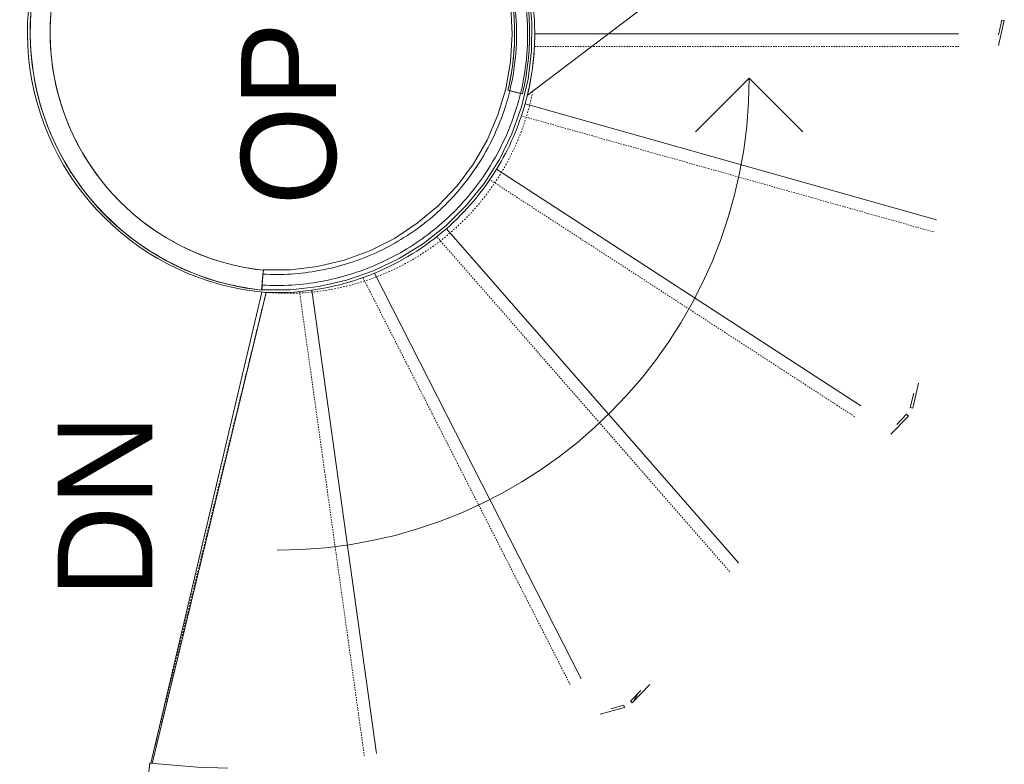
# Model space of a CAD drawing. Header units: inches. Extents: x -1040 to 1117, y -1039 to 1039.
# Tile 6 of 12: x -176 to -98, y 147 to 205. Entities that reach past the tile are written whole.
import ezdxf

# ---------------------------------------------------------------- set-up
doc = ezdxf.new("R2010")
doc.units = ezdxf.units.IN
doc.header["$MEASUREMENT"] = 0
doc.linetypes.add('Dash', pattern=[0.23622, 0.11811, -0.11811])
doc.linetypes.add('Overhead', pattern=[0.15625, 0.09375, -0.0625])
for name, color, linetype, lineweight in [('A-AREA', 32, 'Dash', 9), ('A-AREA-IDEN', 2, 'Continuous', 9), ('A-DETL', 90, 'Continuous', 9), ('A-FLOR', 192, 'Continuous', 9), ('A-FLOR-HRAL', 11, 'Continuous', 9), ('G-ANNO-TEXT', 231, 'Continuous', 9), ('S-STRS', 90, 'Continuous', 9), ('S-STRS-MBND', 31, 'Continuous', 9)]:
    doc.layers.add(name, color=color, linetype=linetype, lineweight=lineweight)
doc.styles.add('Inter', font='txt', dxfattribs={"height": 7.5})
doc.styles.add('Inter_B', font='txt', dxfattribs={"height": 7.5})

# ---------------------------------------------------------------- blocks, each defined once
blk = doc.blocks.new('Railing - Railing-4181835-Main Floor')
at = {"layer": 'A-FLOR-HRAL'}
blk.add_line((-137.352, 199.811), (-136.205, 199.532), dxfattribs=at)
blk.add_line((-137.352, 199.811), (-136.205, 199.532), dxfattribs=at)
blk.add_line((-137.352, 199.811), (-136.205, 199.532), dxfattribs=at)
blk.add_line((-137.352, 199.811), (-136.205, 199.532), dxfattribs=at)
blk.add_line((-137.352, 199.811), (-136.205, 199.532), dxfattribs=at)
blk.add_line((-137.352, 199.811), (-136.205, 199.532), dxfattribs=at)
for points in [[(-147.533, 222.587), (-146.118, 221.957), (-143.435, 220.368), (-140.065, 217.123), (-137.53, 213.192), (-135.967, 208.783), (-135.457, 204.133), (-135.839, 201.037), (-136.205, 199.532)], [(-148.193, 221.587), (-147.299, 221.2), (-146.435, 220.744), (-145.612, 220.224)], [(-148.193, 221.587), (-147.299, 221.2), (-146.435, 220.744), (-145.612, 220.224)], [(-148.193, 221.587), (-147.299, 221.2), (-146.435, 220.744), (-145.612, 220.224)], [(-148.193, 221.587), (-147.299, 221.2), (-146.435, 220.744), (-145.612, 220.224)], [(-148.193, 221.587), (-147.299, 221.2), (-146.435, 220.744), (-145.612, 220.224)], [(-148.193, 221.587), (-146.846, 221.004), (-144.287, 219.521), (-141.068, 216.47), (-138.642, 212.756), (-137.141, 208.582), (-136.646, 204.174), (-137.005, 201.238), (-137.352, 199.811)], [(-144.981, 221.222), (-144.701, 221.045), (-144.425, 220.862), (-144.154, 220.671)], [(-144.981, 221.222), (-144.701, 221.045), (-144.425, 220.862), (-144.154, 220.671)], [(-144.981, 221.222), (-144.701, 221.045), (-144.425, 220.862), (-144.154, 220.671)], [(-144.981, 221.222), (-144.701, 221.045), (-144.425, 220.862), (-144.154, 220.671)], [(-144.981, 221.222), (-144.701, 221.045), (-144.425, 220.862), (-144.154, 220.671)], [(-144.834, 219.705), (-144.12, 219.203), (-143.441, 218.651), (-142.803, 218.055)], [(-144.834, 219.705), (-144.12, 219.203), (-143.441, 218.651), (-142.803, 218.055)], [(-144.834, 219.705), (-144.12, 219.203), (-143.441, 218.651), (-142.803, 218.055)], [(-144.834, 219.705), (-144.12, 219.203), (-143.441, 218.651), (-142.803, 218.055)], [(-144.834, 219.705), (-144.12, 219.203), (-143.441, 218.651), (-142.803, 218.055)], [(-141.996, 218.918), (-141.699, 218.64), (-141.41, 218.352), (-141.129, 218.057)], [(-141.996, 218.918), (-141.699, 218.64), (-141.41, 218.352), (-141.129, 218.057)], [(-141.996, 218.918), (-141.699, 218.64), (-141.41, 218.352), (-141.129, 218.057)], [(-141.996, 218.918), (-141.699, 218.64), (-141.41, 218.352), (-141.129, 218.057)], [(-141.996, 218.918), (-141.699, 218.64), (-141.41, 218.352), (-141.129, 218.057)], [(-141.987, 217.244), (-141.387, 216.611), (-140.831, 215.935), (-140.324, 215.224)], [(-141.987, 217.244), (-141.387, 216.611), (-140.831, 215.935), (-140.324, 215.224)], [(-141.987, 217.244), (-141.387, 216.611), (-140.831, 215.935), (-140.324, 215.224)], [(-141.987, 217.244), (-141.387, 216.611), (-140.831, 215.935), (-140.324, 215.224)], [(-141.987, 217.244), (-141.387, 216.611), (-140.831, 215.935), (-140.324, 215.224)], [(-139.362, 215.91), (-139.17, 215.64), (-138.984, 215.366), (-138.806, 215.087)], [(-139.362, 215.91), (-139.17, 215.64), (-138.984, 215.366), (-138.806, 215.087)], [(-139.362, 215.91), (-139.17, 215.64), (-138.984, 215.366), (-138.806, 215.087)], [(-139.362, 215.91), (-139.17, 215.64), (-138.984, 215.366), (-138.806, 215.087)], [(-139.362, 215.91), (-139.17, 215.64), (-138.984, 215.366), (-138.806, 215.087)], [(-139.8, 214.45), (-139.171, 213.469), (-138.634, 212.429), (-138.197, 211.349)], [(-139.8, 214.45), (-139.171, 213.469), (-138.634, 212.429), (-138.197, 211.349)], [(-139.8, 214.45), (-139.171, 213.469), (-138.634, 212.429), (-138.197, 211.349)], [(-139.8, 214.45), (-139.171, 213.469), (-138.634, 212.429), (-138.197, 211.349)], [(-139.8, 214.45), (-139.171, 213.469), (-138.634, 212.429), (-138.197, 211.349)], [(-137.102, 211.792), (-137.013, 211.574), (-136.929, 211.354), (-136.848, 211.132)], [(-137.102, 211.792), (-137.013, 211.574), (-136.929, 211.354), (-136.848, 211.132)], [(-137.102, 211.792), (-137.013, 211.574), (-136.929, 211.354), (-136.848, 211.132)], [(-137.102, 211.792), (-137.013, 211.574), (-136.929, 211.354), (-136.848, 211.132)], [(-137.102, 211.792), (-137.013, 211.574), (-136.929, 211.354), (-136.848, 211.132)], [(-137.958, 210.728), (-137.631, 209.832), (-137.373, 208.911), (-137.186, 207.976)], [(-137.958, 210.728), (-137.631, 209.832), (-137.373, 208.911), (-137.186, 207.976)], [(-137.958, 210.728), (-137.631, 209.832), (-137.373, 208.911), (-137.186, 207.976)], [(-137.958, 210.728), (-137.631, 209.832), (-137.373, 208.911), (-137.186, 207.976)], [(-137.958, 210.728), (-137.631, 209.832), (-137.373, 208.911), (-137.186, 207.976)], [(-136.028, 208.209), (-135.949, 207.816), (-135.882, 207.421), (-135.827, 207.024)], [(-136.028, 208.209), (-135.949, 207.816), (-135.882, 207.421), (-135.827, 207.024)], [(-136.028, 208.209), (-135.949, 207.816), (-135.882, 207.421), (-135.827, 207.024)], [(-136.028, 208.209), (-135.949, 207.816), (-135.882, 207.421), (-135.827, 207.024)], [(-136.028, 208.209), (-135.949, 207.816), (-135.882, 207.421), (-135.827, 207.024)], [(-136.997, 206.861), (-136.881, 206.027), (-136.821, 205.185), (-136.818, 204.343)], [(-136.997, 206.861), (-136.881, 206.027), (-136.821, 205.185), (-136.818, 204.343)], [(-136.997, 206.861), (-136.881, 206.027), (-136.821, 205.185), (-136.818, 204.343)], [(-136.997, 206.861), (-136.881, 206.027), (-136.821, 205.185), (-136.818, 204.343)], [(-136.997, 206.861), (-136.881, 206.027), (-136.821, 205.185), (-136.818, 204.343)], [(-135.637, 204.347), (-135.636, 203.969), (-135.645, 203.591), (-135.665, 203.214)], [(-135.637, 204.347), (-135.636, 203.969), (-135.645, 203.591), (-135.665, 203.214)], [(-135.637, 204.347), (-135.636, 203.969), (-135.645, 203.591), (-135.665, 203.214)], [(-135.637, 204.347), (-135.636, 203.969), (-135.645, 203.591), (-135.665, 203.214)], [(-135.637, 204.347), (-135.636, 203.969), (-135.645, 203.591), (-135.665, 203.214)], [(-136.844, 203.276), (-136.906, 202.109), (-137.076, 200.947), (-137.352, 199.811)], [(-136.844, 203.276), (-136.906, 202.109), (-137.076, 200.947), (-137.352, 199.811)], [(-136.844, 203.276), (-136.906, 202.109), (-137.076, 200.947), (-137.352, 199.811)], [(-136.844, 203.276), (-136.906, 202.109), (-137.076, 200.947), (-137.352, 199.811)], [(-136.844, 203.276), (-136.906, 202.109), (-137.076, 200.947), (-137.352, 199.811)]]:
    blk.add_open_spline(points, degree=3, dxfattribs=at)
blk = doc.blocks.new('Top Rail Type - Top Rail_Internal_-V2-Main Floor')
at = {"layer": 'A-FLOR-HRAL'}
for p, q in [((-160.515, 223.572), (-160.303, 222.724)), ((-137.204, 199.775), (-136.353, 199.569))]:
    blk.add_line(p, q, dxfattribs=at)
for points, knots in [([(-160.515, 223.572), (-159.509, 223.824), (-157.456, 224.17), (-154.333, 224.202), (-151.244, 223.748), (-148.263, 222.817), (-145.463, 221.434), (-142.914, 219.631), (-140.676, 217.453), (-138.805, 214.953), (-137.347, 212.192), (-136.336, 209.237), (-135.799, 206.161), (-135.747, 203.039), (-136.056, 200.843), (-136.321, 199.7), (-136.353, 199.569)], [0, 0, 0, 0, 0.156458, 0.312916, 0.469374, 0.625832, 0.782291, 0.938749, 1.095207, 1.251665, 1.408123, 1.564581, 1.721039, 1.877497, 2.033955, 2.054369, 2.054369, 2.054369, 2.054369]), ([(-160.303, 222.724), (-158.378, 223.205), (-154.377, 223.561), (-148.502, 222.22), (-143.325, 219.137), (-139.349, 214.609), (-136.959, 209.077), (-136.471, 203.948), (-136.939, 200.865), (-137.204, 199.775)], [0, 0, 0, 0, 0.312916, 0.625832, 0.938749, 1.251665, 1.564581, 1.877497, 2.054367, 2.054367, 2.054367, 2.054367])]:
    blk.add_open_spline(points, degree=3, knots=knots, dxfattribs=at)
blk = doc.blocks.new('Railing - 800mm-V8-Main Floor')
at = {"layer": 'A-FLOR-HRAL'}
h = blk.add_hatch(dxfattribs=at)
h.set_pattern_fill('FP_4', color=256, style=0, pattern_type=2)
h.set_pattern_definition([(73.81, (142.639, -135.7), (-13.9153, 21.259), [9.758, -5.855, 9.758, -5.855, -12.412]), (73.81, (142.639, -135.7), (-13.9153, 21.259), [-31.226, 0.143, -12.269]), (73.81, (142.639, -135.7), (-13.9153, 21.259), [0.143, -31.083, 3.903, -8.509]), (73.81, (141.998, -135.327), (-13.9153, 21.259), [7.806, -9.758, 5.855, -5.855, -14.364]), (73.81, (141.998, -135.327), (-13.9153, 21.259), [-29.274, 0.143, -14.221]), (73.81, (141.998, -135.327), (-13.9153, 21.259), [0.143, -29.131, 6.831, -7.533]), (73.81, (141.662, -133.906), (-13.9153, 21.259), [5.855, -11.71, 3.903, -5.855, -16.316]), (73.81, (141.662, -133.906), (-13.9153, 21.259), [-27.323, 0.143, -16.172]), (73.81, (141.662, -133.906), (-13.9153, 21.259), [0.143, -27.18, 8.782, -7.533]), (73.81, (143.583, -135.026), (-13.9153, 21.259), [5.855, -11.71, 4.879, -21.195]), (73.81, (144.832, -133.303), (-13.9153, 21.259), [2.927, -14.637, 1.952, -24.122]), (73.81, (141.63, -131.437), (-13.9153, 21.259), [1.952, -14.637, 1.952, -7.806, -17.291]), (73.81, (141.63, -131.437), (-13.9153, 21.259), [-26.347, 0.143, -17.148]), (73.81, (141.63, -131.437), (-13.9153, 21.259), [0.143, -26.204, 4.879, -12.412]), (73.81, (151.475, -131.05), (-13.9153, 21.259), [9.758, -14.637, 11.71, -7.728]), (73.81, (151.811, -132.471), (-13.9153, 21.259), [13.661, -9.758, 14.637, -5.777]), (73.81, (152.756, -131.797), (-13.9153, 21.259), [15.613, -7.806, 11.71, -8.509]), (73.81, (154.004, -130.074), (-13.9153, 21.259), [9.758, -13.661, 7.806, -12.412]), (73.81, (151.747, -127.534), (-13.9153, 21.259), [4.879, -19.516, 5.855, -13.388]), (73.81, (155.253, -128.352), (-13.9153, 21.259), [3.903, -19.516, 3.903, -16.316])])
h.paths.add_polyline_path([(-0.068, -15.748), (-0.113, -13.904), (-0.265, -14.567), (-0.222, -15.748)], flags=0)
h.paths.add_polyline_path([(-0.068, 13.715), (-0.068, 15.748), (-0.265, 15.748), (-0.265, 14.557)], flags=0)
for p, q in [((-0.265, 14.557), (-0.265, 15.748)), ((-0.068, 15.748), (-0.265, 15.748)), ((-0.068, 15.748), (-0.068, 13.715)), ((-0.068, -13.708), (-0.068, -15.748)), ((-0.265, -15.748), (-0.265, -14.567)), ((-0.265, -15.748), (-0.068, -15.748))]:
    blk.add_line(p, q, dxfattribs=at)
blk = doc.blocks.new('Railing - 800mm-V9-Main Floor')
at = {"layer": 'A-FLOR-HRAL'}
h = blk.add_hatch(dxfattribs=at)
h.set_pattern_fill('FP_5', color=256, style=0, pattern_type=2)
h.set_pattern_definition([(105.81, (196.779, -28.898), (-23.626, 12.605), [9.755, -5.853, 9.755, -5.853, -12.408]), (105.81, (196.779, -28.898), (-23.626, 12.605), [-31.215, 0.143, -12.265]), (105.81, (196.779, -28.898), (-23.626, 12.605), [0.143, -31.072, 3.902, -8.506]), (105.81, (196.018, -28.848), (-23.626, 12.605), [7.804, -9.755, 5.853, -5.853, -14.359]), (105.81, (196.018, -28.848), (-23.626, 12.605), [-29.264, 0.143, -14.216]), (105.81, (196.018, -28.848), (-23.626, 12.605), [0.143, -29.121, 6.828, -7.531]), (105.81, (194.959, -27.749), (-23.626, 12.605), [5.853, -11.706, 3.902, -5.853, -16.31]), (105.81, (194.959, -27.749), (-23.626, 12.605), [-27.313, 0.143, -16.167]), (105.81, (194.959, -27.749), (-23.626, 12.605), [0.143, -27.17, 8.779, -7.531]), (105.81, (197.244, -27.899), (-23.626, 12.605), [5.853, -11.706, 4.877, -21.187]), (105.81, (197.411, -25.85), (-23.626, 12.605), [2.926, -14.632, 1.951, -24.114]), (105.81, (193.603, -25.6), (-23.626, 12.605), [1.951, -14.632, 1.951, -7.804, -17.285]), (105.81, (193.603, -25.6), (-23.626, 12.605), [-26.338, 0.143, -17.142]), (105.81, (193.603, -25.6), (-23.626, 12.605), [0.143, -26.195, 4.877, -12.408]), (105.81, (202.019, -21.004), (-23.626, 12.605), [9.755, -14.632, 11.706, -7.726]), (105.81, (203.077, -22.103), (-23.626, 12.605), [13.657, -9.755, 14.632, -5.775]), (105.81, (203.542, -21.104), (-23.626, 12.605), [15.607, -7.804, 11.706, -8.506]), (105.81, (203.709, -19.055), (-23.626, 12.605), [9.755, -13.657, 7.804, -12.408]), (105.81, (200.365, -17.806), (-23.626, 12.605), [4.877, -19.509, 5.853, -13.383]), (105.81, (203.877, -17.006), (-23.626, 12.605), [3.902, -19.509, 3.902, -16.31])])
h.paths.add_polyline_path([(-0.068, -15.748), (-0.114, -13.933), (-0.265, -14.738), (-0.265, -15.748), (-0.089, -15.748)], flags=0)
h.paths.add_polyline_path([(-0.068, 13.748), (-0.094, 15.748), (-0.265, 15.748), (-0.265, 14.632), (-0.088, 13.85)], flags=0)
for p, q in [((-0.265, 14.632), (-0.265, 15.748)), ((-0.068, 15.748), (-0.265, 15.748)), ((-0.068, 15.748), (-0.068, 13.748)), ((-0.068, -13.742), (-0.068, -15.748)), ((-0.265, -15.748), (-0.265, -14.558)), ((-0.265, -15.748), (-0.068, -15.748))]:
    blk.add_line(p, q, dxfattribs=at)
blk = doc.blocks.new('Railing - 800mm-V10-Main Floor')
at = {"layer": 'A-FLOR-HRAL'}
h = blk.add_hatch(dxfattribs=at)
h.set_pattern_fill('FP_6', color=256, style=0, pattern_type=2)
h.set_pattern_definition([(139.399, (179.629, 86.043), (-27.4848, -0.5548), [10.282, -6.169, 10.282, -6.169, -13.079]), (139.399, (179.629, 86.043), (-27.4848, -0.5548), [-32.902, 0.151, -12.928]), (139.399, (179.629, 86.043), (-27.4848, -0.5548), [0.151, -32.751, 4.113, -8.966]), (139.399, (178.953, 85.723), (-27.4848, -0.5548), [8.226, -10.282, 6.169, -6.169, -15.135]), (139.399, (178.953, 85.723), (-27.4848, -0.5548), [-30.846, 0.151, -14.984]), (139.399, (178.953, 85.723), (-27.4848, -0.5548), [0.151, -30.695, 7.197, -7.938]), (139.399, (177.405, 86.151), (-27.4848, -0.5548), [6.169, -12.338, 4.113, -6.169, -17.191]), (139.399, (177.405, 86.151), (-27.4848, -0.5548), [-28.79, 0.151, -17.041]), (139.399, (177.405, 86.151), (-27.4848, -0.5548), [0.151, -28.639, 9.254, -7.938]), (139.399, (179.431, 87.111), (-27.4848, -0.5548), [6.169, -12.338, 5.141, -22.332]), (139.399, (178.361, 88.927), (-27.4848, -0.5548), [3.085, -15.423, 2.056, -25.417]), (139.399, (174.985, 87.327), (-27.4848, -0.5548), [2.056, -15.423, 2.056, -8.226, -18.22]), (139.399, (174.985, 87.327), (-27.4848, -0.5548), [-27.761, 0.151, -18.069]), (139.399, (174.985, 87.327), (-27.4848, -0.5548), [0.151, -27.611, 5.141, -13.079]), (139.399, (179.398, 95.227), (-27.4848, -0.5548), [10.282, -15.423, 12.338, -8.143]), (139.399, (180.946, 94.798), (-27.4848, -0.5548), [14.395, -10.282, 15.423, -6.087]), (139.399, (180.748, 95.867), (-27.4848, -0.5548), [16.451, -8.226, 12.338, -8.966]), (139.399, (179.678, 97.683), (-27.4848, -0.5548), [10.282, -14.395, 8.226, -13.079]), (139.399, (176.104, 97.151), (-27.4848, -0.5548), [5.141, -20.564, 6.169, -14.107]), (139.399, (178.608, 99.499), (-27.4848, -0.5548), [4.113, -20.564, 4.113, -17.191])])
h.paths.add_polyline_path([(-0.068, -14.27), (-0.11, -13.856), (-0.265, -14.501), (-0.236, -14.877)], flags=0)
h.paths.add_polyline_path([(-0.068, 13.644), (-0.115, 13.867), (-0.081, 13.707)], flags=0)
h.paths.add_polyline_path([(-0.068, 13.758), (-0.068, 15.748), (-0.265, 15.748), (-0.265, 14.684), (-0.09, 13.86)], flags=0)
for p, q in [((-0.265, 14.678), (-0.265, 15.748)), ((-0.068, 15.748), (-0.265, 15.748)), ((-0.068, 15.748), (-0.068, 13.758)), ((-0.068, -13.693), (-0.068, -14.27)), ((-0.265, -14.981), (-0.265, -14.461))]:
    blk.add_line(p, q, dxfattribs=at)
blk = doc.blocks.new('Railing - Railing-4259135-Main Floor')
for name, p, rotation in [('Railing - 800mm-V8-Main Floor', (-101.638, 189.982), 346.6924912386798), ('Railing - 800mm-V9-Main Floor', (-116.543, 162.661), 316.0774737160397), ('Railing - 800mm-V10-Main Floor', (-143.285, 146.739), 285.4624561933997)]:
    blk.add_blockref(name, p, dxfattribs=dict(rotation=rotation))
blk = doc.blocks.new('Top Rail Type - Top Rail_Internal_-4259139-Main Floor')
at = {"layer": 'A-FLOR-HRAL'}
for p, q in [((-159.725, 224.096), (-160.603, 223.922)), ((-157.335, 222.853), (-158.304, 222.746)), ((-155.066, 222.918), (-156.077, 222.925)), ((-152.812, 222.709), (-153.809, 222.831)), ((-150.599, 222.228), (-151.565, 222.463))]:
    blk.add_line(p, q, dxfattribs=at)
at = {"layer": 'A-FLOR-HRAL', "flags": 128}
for points in [[(-158.244, 224.348), (-158.635, 224.312), (-159.186, 224.203)], [(-155.464, 224.496), (-156.389, 224.516), (-156.564, 224.5)], [(-153.605, 224.398), (-154.131, 224.468), (-154.22, 224.47)], [(-151.554, 224.085), (-151.896, 224.17), (-152.148, 224.203)], [(-148.766, 223.276), (-149.705, 223.624), (-150.583, 223.843)], [(-156.81, 184.042), (-154.554, 184.043), (-152.311, 184.294), (-150.111, 184.794), (-147.978, 185.535), (-145.943, 186.509), (-144.027, 187.703), (-142.257, 189.103), (-140.654, 190.691), (-139.236, 192.448), (-138.024, 194.35), (-137.03, 196.377), (-136.268, 198.5), (-135.747, 200.697), (-135.473, 202.935), (-135.45, 205.193), (-135.678, 207.435), (-136.155, 209.643), (-136.872, 211.778), (-137.825, 213.826), (-138.996, 215.75), (-140.378, 217.536), (-141.945, 219.154), (-143.688, 220.591), (-145.575, 221.823), (-147.591, 222.84), (-147.962, 222.977)], [(-156.723, 185.614), (-154.557, 185.62), (-152.404, 185.876), (-150.297, 186.38), (-148.262, 187.125), (-146.326, 188.1), (-144.518, 189.292), (-142.857, 190.687), (-141.373, 192.262), (-140.078, 194.002), (-138.996, 195.875), (-138.135, 197.865), (-137.513, 199.939), (-137.133, 202.074), (-137.004, 204.236), (-137.126, 206.4), (-137.497, 208.535), (-138.113, 210.612), (-138.967, 212.606), (-140.043, 214.484), (-141.332, 216.228), (-142.811, 217.808), (-144.467, 219.209), (-146.269, 220.406), (-148.202, 221.388), (-149.368, 221.819)]]:
    blk.add_lwpolyline(points, dxfattribs=at)
at = {"layer": 'A-FLOR-HRAL'}
for points, knots in [([(-156.723, 185.614), (-156.722, 185.616), (-156.723, 185.607), (-156.724, 185.58), (-156.725, 185.573), (-156.725, 185.571)], [-1, -1, -1, -1, -0.7857143, -0.7321429, -0.7142857, -0.7142857, -0.7142857, -0.7142857]), ([(-156.768, 184.79), (-156.771, 184.747), (-156.774, 184.678), (-156.779, 184.603), (-156.781, 184.554), (-156.783, 184.52), (-156.785, 184.487), (-156.787, 184.445), (-156.79, 184.396), (-156.793, 184.353), (-156.794, 184.32), (-156.796, 184.297), (-156.797, 184.274), (-156.798, 184.247), (-156.8, 184.216), (-156.802, 184.188), (-156.803, 184.168), (-156.804, 184.148), (-156.805, 184.127), (-156.807, 184.098), (-156.809, 184.059), (-156.81, 184.044), (-156.81, 184.042)], [-0.9725008, -0.9725008, -0.9725008, -0.9725008, -0.9, -0.85, -0.825, -0.8, -0.775, -0.75, -0.7, -0.65, -0.625, -0.6, -0.575, -0.55, -0.5, -0.45, -0.425, -0.4, -0.35, -0.3, -0.2, 0, 0, 0, 0])]:
    blk.add_open_spline(points, degree=3, knots=knots, dxfattribs=at)
blk = doc.blocks.new('Top Rail Type - Top Rail_Internal_-V11-Main Floor')
at = {"layer": 'A-FLOR-HRAL'}
blk.add_line((-156.79, 184.402), (-156.741, 185.276), dxfattribs=at)
for points, knots in [([(-136.354, 199.566), (-136.567, 198.69), (-137.154, 196.837), (-138.46, 194.152), (-140.545, 191.164), (-143.557, 188.267), (-147.61, 185.884), (-152.107, 184.51), (-155.236, 184.316), (-156.79, 184.402)], [2.054492, 2.054492, 2.054492, 2.054492, 2.190413, 2.346872, 2.50333, 2.738017, 2.972704, 3.207391, 3.442078, 3.442078, 3.442078, 3.442078]), ([(-137.204, 199.773), (-137.408, 198.936), (-138.268, 196.216), (-140.49, 192.433), (-144.09, 188.97), (-147.965, 186.693), (-152.256, 185.381), (-155.239, 185.194), (-156.716, 185.274)], [2.054491, 2.054491, 2.054491, 2.054491, 2.190413, 2.50333, 2.738017, 2.972704, 3.207391, 3.440769, 3.440769, 3.440769, 3.440769])]:
    blk.add_open_spline(points, degree=3, knots=knots, dxfattribs=at)
blk = doc.blocks.new('Top Rail Type - Top Rail_Internal_-4259150-Main Floor')
at = {"layer": 'A-FLOR-HRAL', "flags": 128}
blk.add_lwpolyline([(-165.68, 146.595), (-161.904, 146.278), (-159.515, 146.207)], dxfattribs=at)
at = {"layer": 'A-FLOR-HRAL'}
blk.add_open_spline([(-165.68, 146.595), (-165.68, 146.594), (-165.682, 146.58), (-165.687, 146.538), (-165.692, 146.493), (-165.699, 146.437), (-165.706, 146.372), (-165.715, 146.295), (-165.726, 146.203), (-165.739, 146.09), (-165.76, 145.911), (-165.789, 145.668), (-165.826, 145.352), (-165.851, 145.138), (-165.864, 145.028)], degree=3, knots=[-1, -1, -1, -1, -0.892857, -0.839286, -0.785714, -0.732143, -0.678571, -0.625, -0.571429, -0.5, -0.428571, -0.285714, -0.142857, 0, 0, 0, 0], dxfattribs=at)
blk = doc.blocks.new('Top Rail Type - Top Rail_Internal_-4385284-Main Floor')
at = {"layer": 'A-FLOR-HRAL'}
for p, q in [((-160.42, 223.191), (-160.46, 223.321)), ((-156.783, 184.659), (-156.763, 184.84)), ((-156.761, 184.863), (-156.753, 184.931))]:
    blk.add_line(p, q, dxfattribs=at)
at = {"layer": 'A-FLOR-HRAL', "flags": 128}
for points in [[(-160.65, 223.944), (-161.428, 223.689), (-162.195, 223.404), (-162.95, 223.088), (-163.692, 222.742), (-164.42, 222.367), (-165.132, 221.963), (-165.827, 221.53), (-166.505, 221.071), (-167.164, 220.584), (-167.802, 220.072), (-168.42, 219.534), (-169.015, 218.973), (-169.588, 218.388), (-170.137, 217.78), (-170.661, 217.151), (-171.159, 216.502), (-171.632, 215.833), (-172.077, 215.146), (-172.494, 214.441), (-172.882, 213.721), (-173.242, 212.985), (-173.572, 212.236), (-173.871, 211.474), (-174.14, 210.7), (-174.378, 209.917), (-174.584, 209.125), (-174.759, 208.325), (-174.901, 207.519), (-175.011, 206.707), (-175.088, 205.892), (-175.133, 205.075), (-175.145, 204.256), (-175.124, 203.438), (-175.071, 202.621), (-174.985, 201.806), (-174.866, 200.996), (-174.715, 200.192), (-174.532, 199.394), (-174.318, 198.604), (-174.071, 197.823), (-173.794, 197.052), (-173.487, 196.294), (-173.149, 195.548), (-172.781, 194.816), (-172.385, 194.1), (-171.96, 193.4), (-171.508, 192.718), (-171.029, 192.054), (-170.523, 191.41), (-169.992, 190.786), (-169.437, 190.185), (-168.858, 189.606), (-168.257, 189.05), (-167.633, 188.52), (-166.989, 188.014), (-166.326, 187.535), (-165.643, 187.082), (-164.943, 186.658), (-164.227, 186.261), (-163.495, 185.894), (-162.75, 185.556), (-161.991, 185.248), (-161.221, 184.971), (-160.44, 184.725), (-159.65, 184.51), (-158.852, 184.327), (-158.047, 184.176), (-157.237, 184.057), (-156.852, 184.012)], [(-156.684, 185.578), (-157.434, 185.673), (-158.179, 185.799), (-158.919, 185.954), (-159.652, 186.138), (-160.377, 186.352), (-161.093, 186.594), (-161.798, 186.865), (-162.492, 187.164), (-163.174, 187.49), (-163.842, 187.843), (-164.495, 188.223), (-165.133, 188.629), (-165.754, 189.059), (-166.357, 189.515), (-166.942, 189.994), (-167.507, 190.496), (-168.051, 191.02), (-168.574, 191.565), (-169.075, 192.131), (-169.552, 192.717), (-170.006, 193.321), (-170.436, 193.943), (-170.84, 194.582), (-171.218, 195.236), (-171.57, 195.905), (-171.895, 196.587), (-172.192, 197.282), (-172.462, 197.988), (-172.702, 198.704), (-172.914, 199.43), (-173.097, 200.163), (-173.25, 200.903), (-173.374, 201.648), (-173.468, 202.398), (-173.531, 203.151), (-173.565, 203.906), (-173.568, 204.662), (-173.541, 205.417), (-173.484, 206.171), (-173.397, 206.922), (-173.28, 207.668), (-173.133, 208.409), (-172.956, 209.144), (-172.75, 209.871), (-172.516, 210.59), (-172.253, 211.298), (-171.961, 211.996), (-171.642, 212.681), (-171.296, 213.352), (-170.924, 214.01), (-170.525, 214.652), (-170.101, 215.278), (-169.652, 215.886), (-169.179, 216.475), (-168.684, 217.046), (-168.165, 217.596), (-167.626, 218.124), (-167.065, 218.631), (-166.485, 219.115), (-165.885, 219.576), (-165.268, 220.012), (-164.634, 220.423), (-163.984, 220.808), (-163.319, 221.167), (-162.64, 221.499), (-161.948, 221.804), (-161.245, 222.081), (-160.532, 222.33), (-160.228, 222.425)]]:
    blk.add_lwpolyline(points, dxfattribs=at)
blk = doc.blocks.new('Top Rail Type - Top Rail_Internal_-V12-Main Floor')
at = {"layer": 'A-FLOR-HRAL'}
for p, q in [((-160.42, 223.191), (-160.65, 223.944)), ((-156.684, 185.578), (-156.852, 184.012))]:
    blk.add_line(p, q, dxfattribs=at)
for radius, start in [(20.469, 106.96772), (18.894, 107.09135)]:
    blk.add_arc((-154.676, 204.365), radius, start, 263.89845, dxfattribs=at)

msp = doc.modelspace()

# ---------------------------------------------------------------- linework, layer by layer
at = {"layer": 'A-AREA'}
msp.add_line((-165.606, 146.589), (-156.482, 183.825), dxfattribs=at)
msp.add_arc((-154.82, 203.569), 19.814, 265.19027, 348.82461, dxfattribs=at)
at = {"layer": 'A-DETL'}
for q in [(-122.51, 196.538), (-114.025, 196.538)]:
    msp.add_line((-118.267, 200.781), q, dxfattribs=at)
msp.add_arc((-155.606, 200.781), 37.339, 270, 360, dxfattribs=at)
at = {"layer": 'A-FLOR'}
msp.add_line((-165.496, 146.582), (-156.482, 183.825), dxfattribs=at)
msp.add_arc((-154.744, 204.367), 20.616, 105.65266, 265.1656, dxfattribs=at)
at = {"layer": 'S-STRS'}
for p, q in [((-129.425, 204.269), (-135.227, 204.269)), ((-101.707, 204.269), (-129.425, 204.269)), ((-103.441, 189.57), (-135.992, 198.728)), ((-109.42, 174.851), (-138.247, 193.572)), ((-119.103, 162.435), (-142.219, 188.868)), ((-131.552, 153.267), (-147.899, 185.35)), ((-165.611, 146.59), (-156.821, 183.841)), ((-147.744, 147.38), (-152.858, 184.006))]:
    msp.add_line(p, q, dxfattribs=at)
at = {"layer": 'S-STRS', "linetype": 'Overhead'}
for p, q in [((-130.725, 203.285), (-135.251, 203.285)), ((-101.672, 203.285), (-130.725, 203.285)), ((-103.686, 188.616), (-136.282, 197.787)), ((-109.916, 174), (-138.782, 192.745)), ((-119.816, 161.756), (-142.975, 188.238)), ((-132.421, 152.805), (-148.823, 184.995)), ((-148.709, 147.175), (-153.836, 183.893))]:
    msp.add_line(p, q, dxfattribs=at)
at = {"layer": 'S-STRS'}
for start, end in [(0, 12.12441), (346.33472, 0), (352.61352, 0), (344.28581, 350.20903), (328.47622, 344.28581), (311.17028, 328.47622), (292.37527, 311.17028), (277.94914, 292.37527), (267.52491, 277.94914)]:
    msp.add_arc((-155.688, 204.269), 20.46, start, end, dxfattribs=at)
at = {"layer": 'S-STRS-MBND'}
msp.add_line((-135.807, 199.436), (-124.849, 207.735), dxfattribs=at)

# ---------------------------------------------------------------- block references
at = {"layer": 'A-FLOR-HRAL'}
for name in ['Railing - Railing-4259135-Main Floor', 'Top Rail Type - Top Rail_Internal_-4259150-Main Floor', 'Top Rail Type - Top Rail_Internal_-4259139-Main Floor', 'Top Rail Type - Top Rail_Internal_-V12-Main Floor', 'Top Rail Type - Top Rail_Internal_-4385284-Main Floor', 'Top Rail Type - Top Rail_Internal_-V2-Main Floor', 'Railing - Railing-4181835-Main Floor', 'Top Rail Type - Top Rail_Internal_-V11-Main Floor']:
    msp.add_blockref(name, (0, 0), dxfattribs=at)

# ---------------------------------------------------------------- texts
at = {"layer": 'A-AREA-IDEN', "insert": (-158.457, 190.719), "char_height": 7.5, "width": 33.70875, "attachment_point": 1, "rotation": 90, "style": 'Inter_B'}
msp.add_mtext('OPEN', dxfattribs=at)
at = {"layer": 'G-ANNO-TEXT', "color": 7, "insert": (-172.968, 159.71), "char_height": 7.5, "width": 17.80125, "attachment_point": 1, "rotation": 90, "style": 'Inter'}
msp.add_mtext('DN', dxfattribs=at)

doc.saveas('drawing.dxf')
